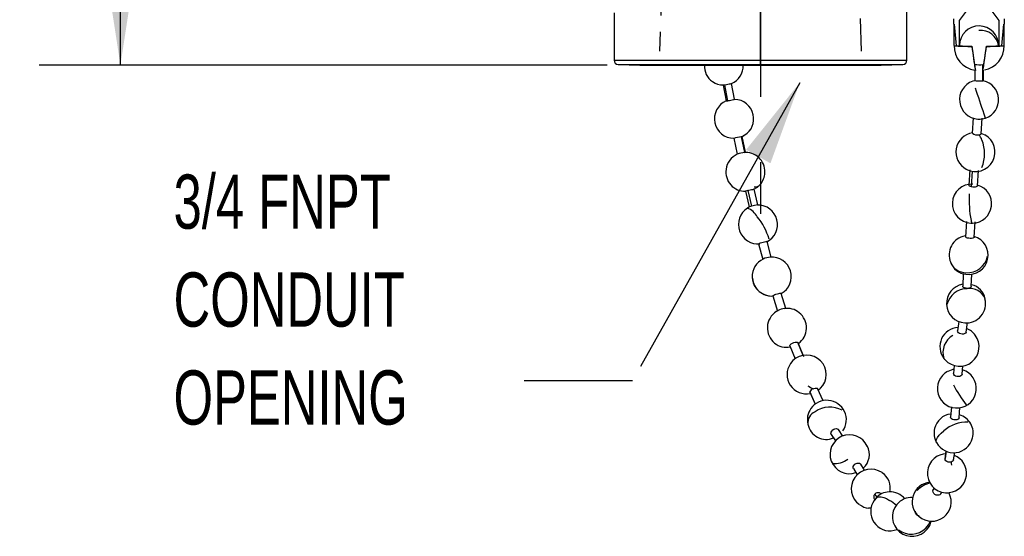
# Model space of a CAD drawing. Header units: millimetres. Extents: x 0 to 838, y 0 to 648.
# Tile 2 of 12: x 87 to 202, y 104 to 165. Entities that reach past the tile are written whole.
import ezdxf

# ---------------------------------------------------------------- set-up
doc = ezdxf.new("R2010")
doc.units = ezdxf.units.MM
doc.header["$LTSCALE"] = 3
doc.linetypes.add('CENTERX2', pattern=[20.32, 12.7, -2.54, 2.54, -2.54])
doc.linetypes.add('HIDDEN', pattern=[1.905, 1.27, -0.635])
doc.layers.add('CENTER', color=40, linetype='CENTERX2')
doc.layers.add('HIDDEN', color=102, linetype='HIDDEN')
doc.layers.add('DIMENSIONS', color=140, linetype='Continuous', lineweight=25)
doc.layers.add('TEXT', color=140, linetype='Continuous', lineweight=25)
doc.styles.add('SLDTEXTSTYLE0', font='TXT', dxfattribs={"width": 0.7})
doc.dimstyles.new('SLDDIMSTYLE1', dxfattribs={"dimtxt": 6.474023, "dimasz": 9.906, "dimexe": 0, "dimexo": 0.0625, "dimgap": 1.618506, "dimtad": 0, "dimtih": 1, "dimtoh": 1, "dimdec": 1, "dimrnd": 1e-09, "dimzin": 12, "dimdsep": 46, "dimtxsty": 'SLDTEXTSTYLE0', "dimsah": 1, "dimcen": 0.09, "dimadec": 0, "dimazin": 3, "dimtfac": 1, "dimtdec": 1, "dimtofl": 0, "dimtmove": 0, "dimatfit": 3, "dimfxl": 0, "dimfrac": 2, "dimtolj": 1, "dimtzin": 12, "dimarcsym": 0})
doc.dimstyles.new('SLDDIMSTYLE2', dxfattribs={"dimtxt": 0.18, "dimasz": 9.906, "dimexe": 0, "dimexo": 0.0625, "dimgap": 0, "dimtad": 0, "dimtih": 1, "dimtoh": 1, "dimdec": 0, "dimrnd": 1e-09, "dimzin": 0, "dimdsep": 46, "dimtxsty": 'Standard', "dimsah": 1, "dimcen": 0.09, "dimadec": 0, "dimazin": 0, "dimtfac": 9.906, "dimtdec": 0, "dimtofl": 0, "dimtmove": 0, "dimatfit": 3, "dimfxl": 0, "dimfrac": 2, "dimtolj": 1, "dimtzin": 0, "dimarcsym": 0})

# ---------------------------------------------------------------- blocks, each defined once
blk = doc.blocks.new('SW_NOTE_0_7')
at = {"layer": 'TEXT', "color": 0, "linetype": 'CENTERX2', "lineweight": 18, "char_height": 6.35, "attachment_point": 1, "style": 'SLDTEXTSTYLE0'}
for s, insert in [('3/4 FNPT', (-41.06, 24.15)), ('CONDUIT', (-41.06, 12.68)), ('OPENING', (-41.06, 1.21))]:
    blk.add_mtext(s, dxfattribs=dict(at, insert=insert))
blk = doc.blocks.new('_D_7')
at = {"layer": 'DIMENSIONS'}
for p, q in [((145.57, 213.37), (89.05, 213.37)), ((98.57, 213.37), (98.57, 198.17)), ((88.95, 186.43), (86.78, 186.43)), ((86.78, 186.43), (86.78, 176.14)), ((108.19, 186.43), (110.36, 186.43)), ((110.36, 186.43), (110.36, 176.14)), ((86.78, 176.14), (88.95, 176.14)), ((110.36, 176.14), (108.19, 176.14)), ((98.57, 159.49), (98.57, 174.69)), ((155.57, 159.49), (89.05, 159.49))]:
    blk.add_line(p, q, dxfattribs=at)
for points in [[(98.57, 213.37), (97.05, 203.47), (100.09, 203.47)], [(98.57, 159.49), (100.09, 169.39), (97.05, 169.39)]]:
    blk.add_solid(points, dxfattribs=at)
at = {"layer": 'DIMENSIONS', "char_height": 6.35, "attachment_point": 1, "style": 'SLDTEXTSTYLE0'}
for s, insert in [('53.9', (88.95, 196.06)), ('2.12', (88.95, 184.33))]:
    blk.add_mtext(s, dxfattribs=dict(at, insert=insert))

msp = doc.modelspace()

# ---------------------------------------------------------------- linework, layer by layer
for p, q in [((173.51, 160.06), (173.51, 172.4)), ((190.65, 160.06), (190.65, 167.58)), ((199.1, 167.88), (196.78, 164.71)), ((199.1, 167.88), (201.42, 164.71)), ((156.36, 165.6), (156.36, 160.06)), ((196.15, 164.28), (196.15, 164.91)), ((202.05, 164.91), (202.05, 164.28)), ((196.15, 164.28), (196.19, 164.28)), ((196.15, 164.28), (196.15, 161.79)), ((196.19, 164.28), (196.43, 161.74)), ((196.78, 164.71), (196.78, 161.74)), ((201.42, 164.71), (201.42, 161.74)), ((201.76, 161.74), (202.01, 164.28)), ((202.01, 164.28), (202.05, 164.28)), ((202.05, 161.79), (202.05, 164.28)), ((196.15, 161.79), (196.15, 161.79)), ((196.43, 161.74), (196.78, 161.74)), ((196.78, 161.86), (196.85, 161.87)), ((198.24, 161.71), (198.24, 161.68)), ((199.96, 161.71), (199.96, 161.68)), ((201.42, 161.74), (201.76, 161.74)), ((156.36, 160.06), (173.51, 160.06)), ((156.86, 159.55), (159.38, 159.49)), ((156.86, 159.55), (173.51, 159.55)), ((159.38, 159.49), (173.51, 159.49)), ((159.39, 159.49), (173.51, 159.49)), ((173.51, 159.55), (173.51, 160.06)), ((173.51, 160.06), (190.65, 160.06)), ((173.51, 159.49), (173.51, 159.55)), ((173.51, 159.55), (190.16, 159.55)), ((173.51, 159.49), (187.63, 159.49)), ((173.51, 159.49), (187.64, 159.49)), ((173.51, 159.49), (173.51, 159.49)), ((187.64, 159.49), (190.16, 159.55)), ((198.56, 159.54), (198.59, 159.33)), ((198.59, 159.57), (198.59, 159.53)), ((198.59, 159.33), (198.59, 159.53)), ((199.54, 157.66), (199.54, 159.55)), ((199.61, 159.53), (199.61, 159.57)), ((199.61, 159.33), (199.64, 159.54)), ((199.61, 159.53), (199.61, 159.33)), ((198.59, 158.89), (198.59, 157.67)), ((199.54, 158.88), (199.59, 158.88)), ((199.61, 157.67), (199.61, 158.89)), ((169.12, 157.15), (169.48, 155.3)), ((169.3, 157.18), (169.66, 155.32)), ((170.48, 155.49), (170.12, 157.35)), ((198.61, 157.66), (198.35, 157.61)), ((198.32, 151.51), (198.44, 153.33)), ((199.33, 151.43), (199.46, 153.26)), ((171.26, 151.11), (171.65, 149.26)), ((171.35, 151.15), (171.67, 151.33)), ((171.77, 149.28), (171.37, 151.13)), ((171.51, 151.24), (171.68, 151.31)), ((199.75, 151.33), (199.33, 151.47)), ((170.38, 150.92), (170.77, 149.07)), ((198.02, 147.22), (197.9, 145.42)), ((198.2, 145.26), (198.32, 147.06)), ((198.91, 145.35), (199.04, 147.15)), ((171.76, 144.72), (172.2, 142.88)), ((172.02, 144.8), (172.46, 142.97)), ((173.19, 143.11), (172.75, 144.95)), ((197.62, 141.18), (197.5, 139.39)), ((198.14, 140.97), (198.33, 140.99)), ((198.51, 139.33), (198.63, 141.12)), ((173.29, 138.56), (173.77, 136.74)), ((174.75, 137), (174.27, 138.82)), ((197.25, 135.06), (197.18, 133.6)), ((198.19, 133.55), (198.26, 135)), ((176.47, 130.97), (175.94, 132.76)), ((174.96, 132.48), (175.49, 130.68)), ((175.59, 130.74), (175.37, 130.62)), ((196.74, 129.46), (196.58, 128.36)), ((197.58, 128.21), (197.75, 129.33)), ((177.87, 127.01), (177.88, 127)), ((177.87, 127.01), (178.56, 125.38)), ((178.52, 125.48), (177.88, 127)), ((176.94, 126.6), (177.58, 125.1)), ((194.97, 125.14), (195.11, 124.99)), ((196.17, 124.33), (196.12, 123.36)), ((197.13, 123.3), (197.19, 124.26)), ((179.27, 121.24), (179.92, 119.78)), ((179.28, 121.18), (179.9, 119.77)), ((180.83, 120.18), (180.2, 121.6)), ((180.28, 121.43), (180.51, 121.63)), ((180.52, 121.63), (180.53, 121.64)), ((195.85, 119.46), (195.75, 118.26)), ((196.76, 118.18), (196.86, 119.38)), ((183.15, 116.02), (182.63, 116.81)), ((181.78, 116.25), (182.29, 115.47)), ((195.25, 114.26), (195.11, 113.42)), ((195.11, 113.37), (195.25, 114.26)), ((196.11, 113.25), (196.25, 114.12)), ((184.38, 112.23), (184.84, 111.49)), ((185.69, 112.04), (185.25, 112.76)), ((193.84, 109.99), (193.73, 109.78)), ((186.88, 109.2), (187.14, 108.9)), ((194.62, 109.3), (194.73, 109.49)), ((186.46, 107.62), (186.14, 107.62)), ((186.15, 107.63), (186.46, 107.62))]:
    msp.add_line(p, q)
at = {"flags": 128}
for points in [[(199.54, 159.55), (199.58, 159.56), (199.59, 159.56)], [(169.3, 157.18), (169.36, 157.19), (169.51, 157.22), (169.68, 157.25), (169.84, 157.28), (169.98, 157.31), (170.07, 157.33), (170.12, 157.35), (170.12, 157.35)], [(198.6, 157.67), (198.59, 157.67), (198.64, 157.67), (198.74, 157.66), (198.88, 157.66), (199.05, 157.65), (199.22, 157.65), (199.37, 157.66), (199.5, 157.66), (199.54, 157.66)], [(199.54, 157.66), (199.58, 157.67), (199.61, 157.67)], [(169.66, 155.32), (169.72, 155.33), (169.87, 155.36), (170.04, 155.39), (170.2, 155.43), (170.34, 155.45), (170.43, 155.48), (170.48, 155.49), (170.47, 155.49)], [(198.94, 153.18), (199.21, 153.16), (199.85, 153.29)], [(171.26, 151.11), (171.32, 151.13), (171.37, 151.13), (171.36, 151.13)], [(199.05, 151.34), (199.1, 151.34), (199.22, 151.36), (199.3, 151.39), (199.33, 151.43)], [(171.65, 149.26), (171.72, 149.28), (171.76, 149.28), (171.76, 149.28)], [(172.72, 144.95), (173.15, 145.2), (173.36, 145.41)], [(197.91, 145.42), (197.9, 145.4), (197.95, 145.34), (198.05, 145.3), (198.19, 145.26), (198.2, 145.26)], [(198.2, 145.26), (198.35, 145.24), (198.52, 145.23), (198.68, 145.24), (198.81, 145.26), (198.89, 145.3), (198.91, 145.35)], [(172.02, 144.8), (172.14, 144.84), (172.31, 144.88), (172.47, 144.91), (172.6, 144.94), (172.7, 144.95), (172.75, 144.95), (172.74, 144.95)], [(172.22, 142.89), (172.04, 142.79), (171.97, 142.74)], [(173.29, 138.56), (173.31, 138.58), (173.39, 138.62), (173.51, 138.67), (173.66, 138.71), (173.82, 138.76), (173.98, 138.79), (174.12, 138.82), (174.22, 138.83), (174.27, 138.82), (174.26, 138.82)], [(198.51, 139.33), (198.51, 139.31), (198.46, 139.26), (198.36, 139.22), (198.22, 139.2), (198.06, 139.2), (197.89, 139.21), (197.73, 139.24), (197.61, 139.28), (197.53, 139.34), (197.5, 139.39), (197.5, 139.39)], [(173.97, 132.63), (174.43, 132.48), (175.01, 132.45)], [(174.96, 132.48), (174.98, 132.51), (175.06, 132.56), (175.17, 132.61), (175.32, 132.66), (175.48, 132.71), (175.64, 132.75), (175.78, 132.78), (175.88, 132.78), (175.93, 132.77), (175.93, 132.76)], [(198.19, 133.55), (198.19, 133.53), (198.14, 133.46), (198.04, 133.4), (197.9, 133.36), (197.74, 133.34), (197.57, 133.36), (197.41, 133.39), (197.28, 133.45), (197.2, 133.52), (197.18, 133.6), (197.18, 133.6)], [(197.58, 128.21), (197.58, 128.2), (197.53, 128.11), (197.43, 128.04), (197.29, 127.99), (197.13, 127.98), (196.96, 128.01), (196.81, 128.06), (196.68, 128.14), (196.6, 128.24), (196.57, 128.34), (196.58, 128.36)], [(176.94, 126.6), (176.95, 126.67), (177, 126.75), (177.1, 126.84), (177.24, 126.92), (177.4, 126.99), (177.55, 127.04), (177.7, 127.06), (177.81, 127.05), (177.87, 127.01), (177.87, 127.01)], [(195.1, 124.98), (195.08, 125), (194.98, 125.15)], [(196.15, 123.86), (196.03, 123.85), (195.42, 123.62)], [(197.13, 123.3), (197.13, 123.28), (197.08, 123.18), (196.98, 123.09), (196.84, 123.03), (196.68, 123.01), (196.51, 123.02), (196.35, 123.07), (196.23, 123.15), (196.14, 123.25), (196.12, 123.35), (196.12, 123.36)], [(179.28, 121.19), (179.27, 121.22), (179.27, 121.24)], [(179.7, 121.59), (179.74, 121.61), (179.9, 121.65), (180.04, 121.67), (180.14, 121.65), (180.2, 121.6), (180.2, 121.6)], [(180.51, 121.63), (180.55, 121.66), (180.81, 121.97)], [(197.68, 119.64), (197.67, 119.64), (197.6, 119.69)], [(196.76, 118.18), (196.76, 118.15), (196.71, 118.07), (196.61, 117.99), (196.48, 117.95), (196.31, 117.93), (196.14, 117.94), (195.98, 117.99), (195.86, 118.06), (195.78, 118.15), (195.75, 118.25), (195.75, 118.25)], [(181.79, 116.25), (181.77, 116.27), (181.75, 116.38), (181.77, 116.51), (181.85, 116.64), (181.97, 116.76), (182.11, 116.85), (182.21, 116.89), (182.36, 116.92), (182.5, 116.9), (182.6, 116.85), (182.63, 116.8)], [(194.11, 115.27), (194.11, 115.27), (194.07, 115.44), (194.11, 115.65), (194.22, 115.88), (194.41, 116.14), (194.66, 116.4), (194.97, 116.66)], [(195.11, 113.37), (195.1, 113.38), (195.11, 113.42)], [(195.86, 113.02), (195.82, 113.01), (195.66, 112.99), (195.49, 113.01), (195.34, 113.07), (195.21, 113.16), (195.13, 113.27), (195.11, 113.37)], [(196.11, 113.25), (196.11, 113.25), (196.06, 113.14), (195.96, 113.06), (195.86, 113.02)], [(184.39, 112.23), (184.37, 112.25), (184.35, 112.36), (184.37, 112.49), (184.45, 112.62), (184.57, 112.74), (184.72, 112.83), (184.81, 112.86), (184.97, 112.89), (185.11, 112.87), (185.21, 112.81), (185.24, 112.76)], [(194.62, 109.3), (194.62, 109.28), (194.52, 109.18), (194.39, 109.12), (194.23, 109.11), (194.07, 109.14), (193.91, 109.22), (193.79, 109.34), (193.72, 109.48), (193.69, 109.62), (193.72, 109.76), (193.73, 109.78)], [(187.02, 108.78), (187.15, 108.88), (187.37, 108.94), (187.63, 108.93), (187.94, 108.85), (188.27, 108.72), (188.62, 108.52)], [(188.81, 104.94), (189.52, 105.09), (189.55, 105.11)]]:
    msp.add_lwpolyline(points, dxfattribs=at)
for centre, radius, start, end in [((199.1, 161.79), 2.29, 359.4726, 179.4715), ((199.29, 161.45), 2.12, 8.782, 95.6332), ((196.4, 162.42), 0.679, 247.7145, 272.4816), ((199.02, 161.72), 2.85, 178.439, 261.844), ((198.4, 193.13), 31.45, 266.4077, 269.7044), ((198.03, 170.73), 9.03, 262.0223, 271.3185), ((276.91, 172.21), 79.37, 187.604, 189.186), ((362.76, 184.46), 166.08, 187.8829, 188.8609), ((61.34, 180.65), 139.91, 351.0477, 352.2086), ((98.86, 175.52), 102.04, 350.9898, 352.2203), ((199.21, 161.7), 2.82, 280.5206, 1.8402), ((200.3, 168.42), 6.72, 267.0775, 279.5817), ((199.75, 194.34), 32.66, 270.3568, 273.5311), ((201.79, 162.42), 0.679, 267.5184, 292.2855), ((156.87, 160.06), 0.508, 180, 268.5), ((159.39, 160), 0.508, 268.5, 270), ((169.09, 159.36), 2.16, 176.563, 236.6302), ((169.37, 159.32), 2.1, 290.632, 4.4692), ((187.63, 160), 0.508, 270, 271.5), ((190.15, 160.06), 0.508, 271.5, 0), ((199.1, 161.8), 2.32, 256.6053, 257.3488), ((199.12, 166.82), 7.28, 265.9113, 273.2765), ((199.1, 161.8), 2.32, 282.6512, 283.3947), ((169.11, 159.23), 2.06, 234.2333, 270.6753), ((168.98, 158.77), 1.62, 275.3228, 281.4519), ((199.09, 155.45), 2.28, 108.8792, 266.4166), ((75.64, 114.11), 130.22, 17.7206, 19.133), ((199.12, 155.44), 2.27, 288.8069, 78.0385), ((170.36, 153.22), 2.24, 112.5841, 192.5449), ((169.36, 156.82), 1.53, 274.7126, 281.5585), ((170.47, 153.25), 2.22, 11.1108, 89.9015), ((170.57, 153.16), 2.14, 301.0589, 14.1255), ((196.34, 152.52), 3.56, 12.2372, 20.1164), ((170.36, 153.17), 2.23, 191.2822, 270.6524), ((174.62, 133.75), 17.68, 100.9588, 103.8765), ((198.67, 149.31), 2.28, 98.6604, 242.0881), ((198.68, 149.31), 2.29, 241.8737, 61.8737), ((198.87, 152.24), 0.924, 233.0095, 281.1724), ((197.54, 149.97), 2.04, 21.5862, 41.9233), ((195.59, 149.12), 4.16, 337.3606, 22.6702), ((171.68, 147.02), 2.22, 113.7019, 172.9713), ((175.14, 131.32), 18.28, 100.9874, 103.7921), ((171.79, 147.02), 2.24, 351.7251, 90.6296), ((171.71, 146.98), 2.26, 172.0415, 271.8896), ((171.96, 146.92), 2.06, 312.8007, 353.7761), ((172.93, 145.9), 0.67, 256.8269, 311.1426), ((198.26, 143.26), 2.29, 87.0189, 267.0189), ((198.29, 143.26), 2.27, 271.2425, 73.7299), ((172.28, 143.63), 1.2, 102.4479, 115.4047), ((210.34, 143.68), 12.41, 176.5318, 191.0674), ((172.82, 141.4), 1.61, 103.2432, 112.1438), ((173.72, 138.75), 4.4, 97.2506, 106.6587), ((173.23, 140.83), 2.27, 296.3653, 91.5943), ((173.21, 140.83), 2.28, 122.9706, 275.8366), ((171.25, 140.77), 2.1, 26.8179, 70.1272), ((167.44, 137.02), 7.38, 16.5684, 39.6134), ((198.59, 141.32), 0.435, 183.3414, 233.4249), ((197.82, 137.29), 2.23, 99.5555, 203.9569), ((197.87, 137.25), 2.28, 261.4425, 73.4877), ((174.78, 134.73), 2.25, 115.0188, 249.0064), ((175.02, 133.98), 3.05, 96.4833, 113.1991), ((174.83, 134.73), 2.28, 299.1631, 94.7876), ((197.6, 137.19), 2.02, 203.9324, 268.8184), ((197.77, 137.1), 2.12, 199.5851, 263.4975), ((197.72, 137.59), 2.42, 266.2358, 349.0683), ((174.81, 134.69), 2.24, 184.3132, 275.2727), ((197.57, 131.58), 2.28, 99.5815, 266.2045), ((197.79, 131.78), 2.03, 9.5075, 78.1691), ((197.67, 130.92), 2.39, 88.8635, 167.3158), ((198.01, 131.41), 1.93, 21.6225, 98.8164), ((197.6, 131.55), 2.25, 265.1797, 14.5748), ((176.57, 128.71), 2.26, 122.0146, 231.5615), ((176.49, 128.88), 2.09, 122.9197, 141.0892), ((176.6, 128.72), 2.28, 97.609, 117.1811), ((176.68, 128.94), 2.06, 48.9379, 100.5968), ((176.62, 128.72), 2.27, 305.3662, 51.3304), ((196.78, 126.51), 2.27, 93.6482, 216.9856), ((197.09, 126.81), 1.88, 34.1252, 72.8142), ((176.52, 128.52), 2.08, 229.2297, 283.0169), ((197.16, 125.85), 2.29, 119.6901, 197.883), ((196.82, 126.5), 2.28, 221.5846, 36.878), ((178.88, 123.25), 2.26, 145.4518, 281.7565), ((178.91, 123.25), 2.29, 325.9664, 145.9664), ((196.5, 121.61), 2.28, 118.295, 73.1626), ((180.84, 124.55), 3.17, 235.2584, 248.9121), ((179.91, 120.91), 0.714, 107.0181, 153.1087), ((180.21, 121.96), 0.454, 274.7886, 313.022), ((210.31, 129.49), 16.05, 207.6322, 217.64), ((181.27, 117.95), 2.29, 325.1502, 145.1502), ((181.16, 117.99), 2.17, 144.2674, 195.0297), ((180.51, 117.56), 1.47, 114.7262, 185.5919), ((181.63, 116.36), 3.07, 62.3645, 124.2131), ((195.99, 116.49), 2.14, 95.5054, 168.1073), ((197.71, 113.53), 4.16, 88.6085, 131.1618), ((196.23, 116.42), 2.18, 343.9128, 75.112), ((181.22, 117.86), 2.2, 191.3839, 292.4584), ((195.92, 116.37), 2.1, 164.5161, 211.4014), ((183.93, 113.92), 2.28, 24.9341, 288.8373), ((196.12, 116.36), 2.27, 208.4749, 346.3195), ((184.1, 113.89), 2.15, 312.0028, 27.5475), ((182.21, 115.32), 2.49, 263.0965, 307.8619), ((195.34, 111.69), 2.29, 96.9453, 276.9453), ((195.36, 111.68), 2.27, 276.4442, 68.2664), ((190.41, 111.98), 5.54, 6.8552, 10.7667), ((186.43, 109.89), 2.29, 54.957, 234.957), ((186.51, 109.94), 2.2, 347.527, 55.8068), ((193.53, 108.37), 2.27, 95.2199, 230.0497), ((193.74, 108.09), 2.45, 97.7207, 139.8279), ((188.68, 107.21), 2.27, 136.4438, 273.3406), ((187.21, 108.89), 0.453, 136.4374, 215.8331), ((187.27, 108.93), 0.483, 46.1738, 145.3082), ((188.62, 107.41), 2.1, 91.4601, 139.4448), ((188.73, 107.38), 2.13, 38.1086, 94.3317), ((185.98, 104.33), 4.95, 46.1054, 57.7394), ((191.22, 106.63), 2.24, 87.0166, 140.7206), ((193.56, 108.34), 2.27, 229.1295, 27.2126), ((186.26, 109.47), 1.85, 231.9535, 266.6332), ((191.25, 106.59), 2.29, 140.4077, 320.4077), ((192.1, 107.24), 0.504, 179.5945, 267.2226), ((191.36, 106.85), 2.18, 313.463, 340.2409), ((191.65, 106.39), 1.86, 317.4514, 351.1765), ((191.13, 107.02), 2.46, 233.1309, 314.6273)]:
    msp.add_arc(centre, radius, start, end)
for major_axis, start_param, end_param in [((-0.51, 3.58), 0.005493, 0.510853), ((0.51, 3.58), 5.772332, 6.277693)]:
    msp.add_ellipse((199.1, 155.76), major_axis=major_axis, ratio=0.00078, start_param=start_param, end_param=end_param)
at = {"layer": 'CENTER'}
msp.add_line((173.52, 193.86), (173.52, 142.09), dxfattribs=at)
at = {"layer": 'HIDDEN'}
for p, q in [((162.12, 174.81), (161.7, 161.14)), ((185.34, 161.14), (184.91, 174.81))]:
    msp.add_line(p, q, dxfattribs=at)

# ---------------------------------------------------------------- block references
at = {"layer": 'TEXT', "linetype": 'CENTERX2', "lineweight": 18}
msp.add_blockref('SW_NOTE_0_7', (145.85, 122.53), dxfattribs=at)

# ---------------------------------------------------------------- dimensions: what is measured, and where the dimension line sits
at = {"layer": 'DIMENSIONS'}
dim = msp.add_linear_dim(base=(98.57, 213.37), p1=(159.38, 159.49), p2=(149.38, 213.37), angle=90, dimstyle='SLDDIMSTYLE1', dxfattribs=at)
dim.commit()
dim.dimension.update_dxf_attribs({"geometry": '_D_7', "text_midpoint": (98.57, 186.43), "dimtype": 160})

# ---------------------------------------------------------------- leaders
at = {"layer": 'TEXT', "linetype": 'CENTERX2', "lineweight": 18}
msp.add_leader([(178.1, 157.43), (158.51, 122.53), (145.85, 122.53)], dimstyle='SLDDIMSTYLE2', dxfattribs=at)

doc.saveas('drawing.dxf')
